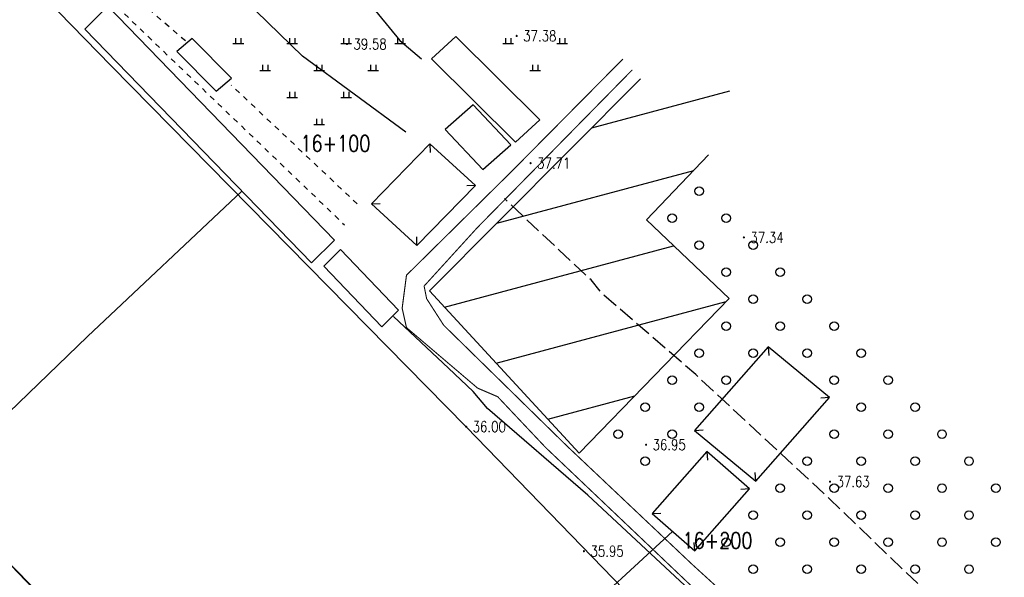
# Model space of a CAD drawing. Extents: x 39508475 to 39522402, y 3783947 to 3795549.
# Tile 251 of 256: x 39521309 to 39521491, y 3788150 to 3788253. Entities that reach past the tile are written whole.
import ezdxf
from ezdxf.enums import TextEntityAlignment as Align

# ---------------------------------------------------------------- set-up
doc = ezdxf.new("R2010")
doc.units = 0
for name, pattern in [('X0', [4, 3, -1]), ('X2', [10, 8, -2]), ('X6', [2, 1, -1])]:
    doc.linetypes.add(name, pattern=pattern)
doc.layers.get('0').update_dxf_attribs({"linetype": 'CONTINUOUS'})
doc.layers.add('ASSIST', color=7, linetype='CONTINUOUS', plot=False)
for name, color, linetype in [('DLSS', 4, 'CONTINUOUS'), ('DMTZ', 3, 'CONTINUOUS'), ('GCD', 1, 'CONTINUOUS'), ('JMD', 6, 'CONTINUOUS'), ('SXSS', 5, 'CONTINUOUS'), ('ZBTZ', 3, 'CONTINUOUS'), ('断面线', 2, 'CONTINUOUS')]:
    doc.layers.add(name, color=color, linetype=linetype)
doc.styles.add('HZ', font='rs', dxfattribs={"width": 0.8, "bigfont": 'hztxt'})
doc.linetypes.add('10411', pattern='A,2,[150,AAA.SHX,S=1,R=0,X=0,Y=1],2,[151,AAA.SHX,S=1,R=0,X=0,Y=3],1e-11', length=4)
doc.linetypes.add('X4', pattern='A,0,-1e-09,[149,symbolx.shx,S=0.15,R=0,X=0,Y=0],-1.6', length=1.6)

# ---------------------------------------------------------------- blocks, each defined once
blk = doc.blocks.new('gc119')
for p, q in [((-1, 0), (1, 0)), ((-0.5, 1), (-0.5, 0)), ((0.5, 1), (0.5, 0))]:
    blk.add_line(p, q)
blk = doc.blocks.new('gc122')
blk.add_circle((0, 0), 0.8)
blk = doc.blocks.new('gc200')
at = {"const_width": 0.2}
blk.add_lwpolyline([(-0.1, 0, 1), (0.1, 0, 1)], format="xyb", close=True, dxfattribs=at)

msp = doc.modelspace()

# ---------------------------------------------------------------- hatches: boundary and pattern name
at = {"layer": 'JMD', "linetype": 'Continuous'}
h = msp.add_hatch(dxfattribs=at)
h.set_pattern_fill('ANSI31', color=256, scale=100, angle=330, style=0)
h.set_pattern_definition([(15, (39000000, 0), (-3.235238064, 12.07407283), [])])
h.paths.add_polyline_path([(39521430.94953, 3788249.20005), (39521444.11413, 3788236.0434), (39521424.90094, 3788215.95282), (39521440.20033, 3788201.37381), (39521412.44795, 3788172.74919), (39521384.69556, 3788202.79615)])

# ---------------------------------------------------------------- linework, layer by layer
at = {"layer": 'ASSIST', "linetype": 'X4', "flags": 128}
msp.add_lwpolyline([(39521549.4478, 3787866.94308), (39521485.23082, 3787955.74028), (39521418.15135, 3788036.68452), (39521316.64976, 3788142.38434), (39521202.54916, 3788258.77978), (39521068.85743, 3788396.51837), (39520980.51679, 3788487.63202), (39520896.91066, 3788573.46943), (39520797.87919, 3788675.15176), (39520738.54228, 3788736.60369), (39520681.49925, 3788790.2448)], dxfattribs=at)
at = {"layer": 'DLSS', "linetype": 'X6', "flags": 128}
for points in [[(39521119.65064, 3788561.31253), (39521115.05251, 3788551.39932), (39521096.47363, 3788515.94625), (39521088.28783, 3788505.53425), (39521088.88316, 3788501.51819), (39521089.62732, 3788498.24584), (39521092.15748, 3788494.37852), (39521125.80846, 3788460.86566), (39521174.07826, 3788413.02397), (39521212.66677, 3788373.54571), (39521239.03995, 3788345.95857), (39521273.45383, 3788312.28762), (39521279.28451, 3788303.16835), (39521284.94014, 3788298.55731), (39521291.63761, 3788291.41764), (39521299.82341, 3788285.17044), (39521303.3954, 3788281.15439), (39521305.62789, 3788275.79964), (39521311.87885, 3788268.06501), (39521325.89077, 3788256.26936), (39521368.92163, 3788215.03473)], [(39521339.45276, 3788249.09687), (39521316.53253, 3788268.87968), (39521307.00724, 3788279.58917), (39521300.74227, 3788287.37784), (39521289.43099, 3788296.5999), (39521282.43586, 3788304.78076), (39521275.44072, 3788312.36666), (39521272.76174, 3788315.93648), (39521255.6108, 3788333.71341), (39521229.39802, 3788361.26822), (39521209.73631, 3788380.79042), (39521172.93801, 3788416.83671), (39521133.8942, 3788457.21095), (39521098.14261, 3788494.0156), (39521095.433, 3788497.19475), (39521095.73067, 3788503.88819), (39521096.77249, 3788508.64795), (39521102.57696, 3788518.61373), (39521112.54876, 3788538.09906), (39521122.50396, 3788558.46999)], [(39521371.30294, 3788218.90205), (39521347.93622, 3788240.91601)]]:
    msp.add_lwpolyline(points, dxfattribs=at)
at = {"layer": 'DLSS', "linetype": 'X2', "const_width": 0.2, "flags": 128}
msp.add_lwpolyline([(39521420.5121, 3788245.71529), (39521399.85352, 3788224.86494), (39521380.42491, 3788205.68997), (39521379.62693, 3788199.57761), (39521380.42491, 3788195.98992), (39521393.59852, 3788184.78445), (39521397.32244, 3788183.18991), (39521406.23327, 3788173.7556), (39521435.24486, 3788146.21116), (39521460.93122, 3788122.50978), (39521462.40581, 3788117.9448), (39521465.86375, 3788114.75574), (39521478.36551, 3788100.8036), (39521494.20477, 3788086.68588), (39521516.29321, 3788062.21295), (39521530.34598, 3788044.85487), (39521545.70932, 3788024.04725), (39521566.90602, 3787998.81443), (39521585.11057, 3787985.24181), (39521593.01555, 3787981.66543), (39521647.15725, 3787978.83411), (39521669.60552, 3787978.20034)], dxfattribs=at)
at = {"layer": 'DLSS', "linetype": 'Continuous', "const_width": 0.2, "flags": 128}
msp.add_lwpolyline([(39521422.28151, 3788243.74341), (39521393.572, 3788214.52592), (39521383.69425, 3788203.68456), (39521384.16339, 3788201.34097), (39521387.33008, 3788196.41945), (39521410.20446, 3788174.01892), (39521433.44626, 3788152.05589), (39521463.84309, 3788124.36221), (39521466.8925, 3788119.79222), (39521472.63945, 3788112.76147), (39521490.60576, 3788094.77775), (39521513.60965, 3788069.43024), (39521528.2932, 3788052.62648), (39521541.19452, 3788035.63549), (39521552.11255, 3788020.01664), (39521568.54587, 3788002.04864), (39521578.51509, 3787994.31482), (39521592.89438, 3787985.45094), (39521608.60199, 3787984.46497), (39521657.98932, 3787981.24354), (39521667.46042, 3787980.86448)], dxfattribs=at)
at = {"layer": 'DMTZ', "linetype": '10411', "flags": 128}
for points in [[(39521380.28396, 3788232.21444), (39521361.15095, 3788246.29449), (39521309.63902, 3788296.31018), (39521272.79436, 3788333.17973), (39521237.48494, 3788370.71082), (39521221.22304, 3788389.79854), (39521190.8263, 3788418.11561), (39521171.15581, 3788444.29211), (39521152.67698, 3788464.39058), (39521137.14349, 3788473.91314), (39521124.16684, 3788484.71483), (39521110.08314, 3788494.85839), (39521112.03827, 3788507.06466), (39521115.43143, 3788508.76041), (39521126.133, 3788507.71686), (39521142.57683, 3788498.32498), (39521171.21095, 3788472.58905), (39521200.23879, 3788440.3068), (39521221.53057, 3788408.3255), (39521244.78589, 3788392.09738), (39521259.01112, 3788378.40087), (39521273.14348, 3788363.60385), (39521307.48673, 3788326.27285), (39521357.74805, 3788275.36506), (39521379.1774, 3788249.13784), (39521383.18454, 3788245.80019)], [(39521459.76613, 3788118.31687), (39521459.27844, 3788122.22506), (39521438.22059, 3788142.44819), (39521414.00217, 3788164.94678), (39521395.41758, 3788181.00696), (39521392.77327, 3788184.17931), (39521388.2, 3788188.455), (39521378.02831, 3788198.03171)]]:
    msp.add_lwpolyline(points, dxfattribs=at)
at = {"layer": 'DMTZ', "color": 1, "linetype": 'X0', "flags": 128}
msp.add_lwpolyline([(39521489.53525, 3788122.0316), (39521487.73045, 3788136.49491), (39521458.82122, 3788164.25818), (39521434.0256, 3788187.293), (39521416.89019, 3788202.10083), (39521414.62358, 3788204.82006), (39521408.72658, 3788210.33336), (39521398.59308, 3788219.87411)], dxfattribs=at)
at = {"layer": 'DMTZ', "linetype": 'X0', "flags": 128}
msp.add_lwpolyline([(39521489.53525, 3788122.0316), (39521487.73045, 3788136.49491), (39521458.82122, 3788164.25818), (39521434.0256, 3788187.293), (39521416.89019, 3788202.10083), (39521414.62358, 3788204.82006), (39521408.72658, 3788210.33336), (39521398.59308, 3788219.87411)], dxfattribs=at)
at = {"layer": 'JMD', "linetype": 'Continuous'}
for p, q in [((39521384.76405, 3788230.03887), (39521384.80846, 3788228.43949)), ((39521393.21506, 3788222.29259), (39521391.61568, 3788222.24818)), ((39521373.92481, 3788218.93535), (39521375.52419, 3788218.97976)), ((39521382.37582, 3788211.18907), (39521382.33141, 3788212.78845)), ((39521447.4629, 3788192.42753), (39521447.59111, 3788190.83268)), ((39521458.81766, 3788183.07331), (39521457.2228, 3788182.94511)), ((39521433.81072, 3788176.90167), (39521435.40558, 3788177.02988)), ((39521436.09048, 3788173.0389), (39521436.19293, 3788171.44218)), ((39521445.16548, 3788167.54745), (39521445.03728, 3788169.14231)), ((39521443.96508, 3788166.12034), (39521442.36837, 3788166.01789)), ((39521425.96599, 3788161.53678), (39521427.56271, 3788161.63923)), ((39521433.84059, 3788154.61822), (39521433.73814, 3788156.21494))]:
    msp.add_line(p, q, dxfattribs=at)
at = {"layer": 'JMD', "linetype": 'Continuous', "flags": 128}
for points in [[(39521320.8007, 3788251.26597), (39521362.82021, 3788207.95586), (39521367.10203, 3788212.18607), (39521325.08253, 3788255.49618)], [(39521337.87364, 3788247.12779), (39521345.14076, 3788239.77309), (39521347.99243, 3788242.16337), (39521340.72531, 3788249.51806)], [(39521389.55284, 3788249.92104), (39521405.1194, 3788234.45259), (39521400.63529, 3788230.30754), (39521385.06873, 3788245.77599)], [(39521399.75926, 3788229.85467), (39521392.76885, 3788237.24586), (39521387.60202, 3788232.68965), (39521394.59243, 3788225.29846)], [(39521373.92481, 3788218.93535), (39521384.76405, 3788230.03887), (39521393.21506, 3788222.29259), (39521382.37582, 3788211.18907)], [(39521365.12737, 3788207.39766), (39521375.8532, 3788196.13781), (39521378.91774, 3788199.20049), (39521368.1919, 3788210.46034)], [(39521445.16548, 3788167.54745), (39521458.81766, 3788183.07331), (39521447.4629, 3788192.42753), (39521433.81072, 3788176.90167)], [(39521433.84059, 3788154.61822), (39521443.96508, 3788166.12034), (39521436.09048, 3788173.0389), (39521425.96599, 3788161.53678)]]:
    msp.add_lwpolyline(points, close=True, dxfattribs=at)
msp.add_lwpolyline([(39521436.415, 3788227.99268), (39521424.90094, 3788215.95282), (39521440.20033, 3788201.37381), (39521412.44795, 3788172.74919), (39521384.69556, 3788202.79615), (39521423.81125, 3788242.03863)], dxfattribs=at)
at = {"layer": 'SXSS', "linetype": 'Continuous', "flags": 128}
for points in [[(39520738.85921, 3788844.98438), (39520758.69358, 3788826.44088), (39520789.17943, 3788794.27876), (39520884.76863, 3788695.25965), (39520989.75752, 3788586.99795), (39521044.261, 3788531.839), (39521123.742, 3788450.314), (39521197.116, 3788375.69), (39521245.70004, 3788325.54973), (39521262.59546, 3788308.16564), (39521281.684, 3788289.621), (39521325.713, 3788244.497), (39521391.481, 3788177.64), (39521504.382, 3788061.169), (39521564.54, 3787984.991), (39521584.251, 3787956.945), (39521623.048, 3787903.969), (39521656.927, 3787857.512), (39521675.33859, 3787832.60197), (39521692.68081, 3787810.39955)], [(39521641.88913, 3787760.50927), (39521597.24579, 3787804.62483), (39521549.70969, 3787867.1559), (39521484.86781, 3787955.21569), (39521418.42711, 3788036.56955), (39521349.81874, 3788107.55738), (39521316.47686, 3788142.16152), (39521255.3637, 3788206.05306), (39521203.09908, 3788258.31587), (39521069.47913, 3788396.50558), (39520980.52946, 3788487.82035), (39520897.06155, 3788573.71043), (39520797.87039, 3788675.44174), (39520738.41074, 3788737.00611), (39520681.3545, 3788790.38974)]]:
    msp.add_lwpolyline(points, dxfattribs=at)
at = {"layer": '断面线', "linetype": 'Continuous', "flags": 128}
for points in [[(39521349.90105, 3788221.27182), (39521321.3387, 3788194.32816), (39521246.62318, 3788122.26055)], [(39521429.74167, 3788158.2195), (39521390.56865, 3788122.15152), (39521315.34289, 3788051.3273)]]:
    msp.add_lwpolyline(points, dxfattribs=at)

# ---------------------------------------------------------------- block references
at = {"layer": 'GCD', "linetype": 'Continuous'}
ref = msp.add_blockref('gc200', (39521369.3933, 3788248.505, 39.58), dxfattribs=at)
ref.add_attrib('height', '39.58', dxfattribs={"linetype": 'Continuous', "height": 2, "style": 'HZ', "width": 0.8}).set_placement((39521370.5933, 3788248.505, 39.58), align=Align.MIDDLE_LEFT)
ref = msp.add_blockref('gc200', (39521400.8468, 3788250.021, 37.38), dxfattribs=at)
ref.add_attrib('height', '37.38', dxfattribs={"linetype": 'Continuous', "height": 2, "style": 'HZ', "width": 0.8}).set_placement((39521402.0468, 3788250.021, 37.38), align=Align.MIDDLE_LEFT)
ref = msp.add_blockref('gc200', (39521403.4269, 3788226.448, 37.71), dxfattribs=at)
ref.add_attrib('height', '37.71', dxfattribs={"linetype": 'Continuous', "height": 2, "style": 'HZ', "width": 0.8}).set_placement((39521404.6269, 3788226.448, 37.71), align=Align.MIDDLE_LEFT)
ref = msp.add_blockref('gc200', (39521442.949, 3788212.694, 37.34), dxfattribs=at)
ref.add_attrib('height', '37.34', dxfattribs={"linetype": 'Continuous', "height": 2, "style": 'HZ', "width": 0.8}).set_placement((39521444.149, 3788212.694, 37.34), align=Align.MIDDLE_LEFT)
ref = msp.add_blockref('gc200', (39521391.481, 3788177.64, 36.003), dxfattribs=at)
ref.add_attrib('height', '36.00', dxfattribs={"linetype": 'Continuous', "height": 2, "style": 'HZ', "width": 0.8}).set_placement((39521392.681, 3788177.64, 36.003), align=Align.MIDDLE_LEFT)
ref = msp.add_blockref('gc200', (39521424.8271, 3788174.289, 36.95), dxfattribs=at)
ref.add_attrib('height', '36.95', dxfattribs={"linetype": 'Continuous', "height": 2, "style": 'HZ', "width": 0.8}).set_placement((39521426.0271, 3788174.289, 36.95), align=Align.MIDDLE_LEFT)
ref = msp.add_blockref('gc200', (39521458.9101, 3788167.442, 37.63), dxfattribs=at)
ref.add_attrib('height', '37.63', dxfattribs={"linetype": 'Continuous', "height": 2, "style": 'HZ', "width": 0.8}).set_placement((39521460.1101, 3788167.442, 37.63), align=Align.MIDDLE_LEFT)
ref = msp.add_blockref('gc200', (39521413.3111, 3788154.573, 35.95), dxfattribs=at)
ref.add_attrib('height', '35.95', dxfattribs={"linetype": 'Continuous', "height": 2, "style": 'HZ', "width": 0.8}).set_placement((39521414.5111, 3788154.573, 35.95), align=Align.MIDDLE_LEFT)
at = {"layer": 'ZBTZ', "linetype": 'Continuous'}
for name, p in [('gc119', (39521349.25923, 3788248.62902)), ('gc119', (39521359.25923, 3788248.62902)), ('gc119', (39521369.25923, 3788248.62902)), ('gc119', (39521379.25923, 3788248.62902)), ('gc119', (39521399.25923, 3788248.62902)), ('gc119', (39521409.25923, 3788248.62902)), ('gc119', (39521354.25923, 3788243.62902)), ('gc119', (39521364.25923, 3788243.62902)), ('gc119', (39521374.25923, 3788243.62902)), ('gc119', (39521404.25923, 3788243.62902)), ('gc119', (39521359.25923, 3788238.62902)), ('gc119', (39521369.25923, 3788238.62902)), ('gc119', (39521364.25923, 3788233.62902)), ('gc122', (39521434.66272, 3788221.26465)), ('gc122', (39521429.66272, 3788216.26465)), ('gc122', (39521439.66272, 3788216.26465)), ('gc122', (39521434.66272, 3788211.26465)), ('gc122', (39521444.66272, 3788211.26465)), ('gc122', (39521439.66272, 3788206.26465)), ('gc122', (39521449.66272, 3788206.26465)), ('gc122', (39521444.66272, 3788201.26465)), ('gc122', (39521454.66272, 3788201.26465)), ('gc122', (39521439.66272, 3788196.26465)), ('gc122', (39521449.66272, 3788196.26465)), ('gc122', (39521459.66272, 3788196.26465)), ('gc122', (39521434.66272, 3788191.26465)), ('gc122', (39521444.66272, 3788191.26465)), ('gc122', (39521454.66272, 3788191.26465)), ('gc122', (39521464.66272, 3788191.26465)), ('gc122', (39521429.66272, 3788186.26465)), ('gc122', (39521439.66272, 3788186.26465)), ('gc122', (39521459.66272, 3788186.26465)), ('gc122', (39521469.66272, 3788186.26465)), ('gc122', (39521424.66272, 3788181.26465)), ('gc122', (39521434.66272, 3788181.26465)), ('gc122', (39521464.66272, 3788181.26465)), ('gc122', (39521474.66272, 3788181.26465)), ('gc122', (39521419.66272, 3788176.26465)), ('gc122', (39521429.66272, 3788176.26465)), ('gc122', (39521459.66272, 3788176.26465)), ('gc122', (39521469.66272, 3788176.26465)), ('gc122', (39521479.66272, 3788176.26465)), ('gc122', (39521424.66272, 3788171.26465)), ('gc122', (39521454.66272, 3788171.26465)), ('gc122', (39521464.66272, 3788171.26465)), ('gc122', (39521474.66272, 3788171.26465)), ('gc122', (39521484.66272, 3788171.26465)), ('gc122', (39521449.66272, 3788166.26465)), ('gc122', (39521459.66272, 3788166.26465)), ('gc122', (39521469.66272, 3788166.26465)), ('gc122', (39521479.66272, 3788166.26465)), ('gc122', (39521489.66272, 3788166.26465)), ('gc122', (39521444.66272, 3788161.26465)), ('gc122', (39521454.66272, 3788161.26465)), ('gc122', (39521464.66272, 3788161.26465)), ('gc122', (39521474.66272, 3788161.26465)), ('gc122', (39521484.66272, 3788161.26465)), ('gc122', (39521439.66272, 3788156.26465)), ('gc122', (39521449.66272, 3788156.26465)), ('gc122', (39521459.66272, 3788156.26465)), ('gc122', (39521469.66272, 3788156.26465)), ('gc122', (39521479.66272, 3788156.26465)), ('gc122', (39521489.66272, 3788156.26465)), ('gc122', (39521444.66272, 3788151.26465)), ('gc122', (39521454.66272, 3788151.26465)), ('gc122', (39521464.66272, 3788151.26465)), ('gc122', (39521474.66272, 3788151.26465)), ('gc122', (39521484.66272, 3788151.26465))]:
    msp.add_blockref(name, p, dxfattribs=at)

# ---------------------------------------------------------------- texts
at = {"layer": '断面线', "linetype": 'Continuous', "style": 'HZ', "width": 0.8}
for s, p in [('16+100', (39521373.7357, 3788230.11214)), ('16+200', (39521444.54478, 3788156.54354))]:
    msp.add_text(s, height=3, dxfattribs=at).set_placement(p, align=Align.MIDDLE_RIGHT)

doc.saveas('drawing.dxf')
